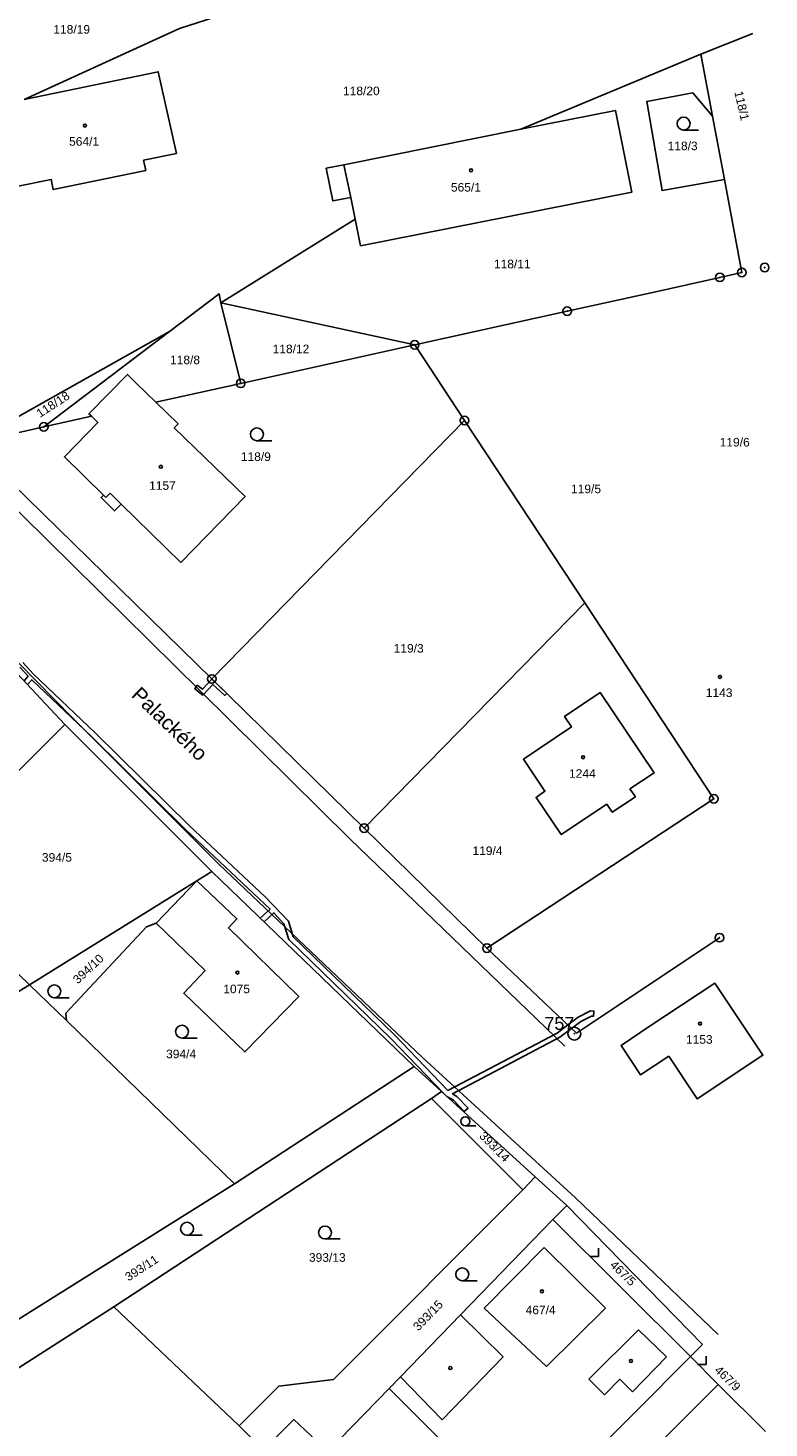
# Model space of a CAD drawing. Header units: metres. Extents: x -747283 to -746243, y -1022515 to -1021544.
# Tile 27 of 43: x -746329 to -746243, y -1022411 to -1022248. Entities that reach past the tile are written whole.
import ezdxf
from ezdxf.enums import TextEntityAlignment as Align

# ---------------------------------------------------------------- set-up
doc = ezdxf.new("R2010")
doc.units = ezdxf.units.M
doc.header["$MEASUREMENT"] = 0
for name, color, linetype in [('1', 251, 'CONTINUOUS'), ('1008', 251, 'CONTINUOUS'), ('101', 251, 'CONTINUOUS'), ('1016', 251, 'CONTINUOUS'), ('105', 251, 'CONTINUOUS'), ('18', 251, 'CONTINUOUS'), ('21800', 251, 'CONTINUOUS'), ('21900', 251, 'CONTINUOUS'), ('21999', 251, 'CONTINUOUS'), ('23700', 251, 'CONTINUOUS'), ('304', 251, 'CONTINUOUS'), ('319', 251, 'CONTINUOUS'), ('402', 251, 'CONTINUOUS'), ('404', 251, 'CONTINUOUS')]:
    doc.layers.add(name, color=color, linetype=linetype)
doc.styles.add('Arial', font='arial.ttf', dxfattribs={"height": 1})
doc.styles.get("Standard").update_dxf_attribs({"font": 'arial.ttf'})

# ---------------------------------------------------------------- blocks, each defined once
blk = doc.blocks.new('4_02$0')
at = {"layer": '404', "linetype": 'Continuous'}
blk.add_circle((-0.01, 0), 0.175, dxfattribs=at)
blk = doc.blocks.new('3_04$4')
at = {"layer": '304', "linetype": 'Continuous'}
blk.add_line((0.01, 0), (1.76, 0), dxfattribs=at)
blk.add_circle((0.01, 0.75), 0.75, dxfattribs=at)
blk = doc.blocks.new('3_19$7')
at = {"layer": '319', "linetype": 'Continuous'}
for p, q in [((-1, 0), (0, 0)), ((0, 0), (0, 1))]:
    blk.add_line(p, q, dxfattribs=at)
blk = doc.blocks.new('$17')
at = {"layer": '1', "linetype": 'Continuous'}
for points in [[(91.42, -40.28), (92.38, -41.34), (91.91, -41.88)], [(92.32, -42.32), (92.8, -41.76), (99.78, -48.38), (110.76, -59.24), (120.57, -68.49), (119.43, -69.56), (119.87, -69.97), (120.99, -68.92), (122.18, -70.19), (122.75, -72.03), (134.65, -83.55), (140.76, -89.93), (141.17, -90.31), (141.92, -90.77), (143.17, -92.07), (143.62, -91.68), (142.3, -90.31), (141.83, -90.01), (154.32, -83.43), (155.69, -82.4), (156.77, -81.59), (158.01, -80.97), (158.23, -80.98), (158.23, -80.98), (158.28, -80.38), (157.89, -80.35), (156.45, -81.07), (155.25, -81.98), (154, -82.93), (141.29, -89.62), (135.07, -83.13), (123.27, -71.71), (122.72, -69.89), (119.99, -67.07), (111.18, -58.8), (100.2, -47.96), (93, -41.13), (91.76, -39.76)]]:
    blk.add_lwpolyline(points, dxfattribs=at)
blk = doc.blocks.new('1_01$20')
at = {"layer": '101', "linetype": 'Continuous'}
for radius in [0.75, 0.03]:
    blk.add_circle((0, 0), radius, dxfattribs=at)
blk = doc.blocks.new('1_05$21')
at = {"layer": '105', "linetype": 'Continuous'}
for radius in [0.5, 0.0303]:
    blk.add_circle((0, 0), radius, dxfattribs=at)

msp = doc.modelspace()

# ---------------------------------------------------------------- linework, layer by layer
at = {"layer": '21800'}
for p, q in [((-746291.28, -1022267.79), (-746292.08, -1022263.98)), ((-746308.81, -1022325.3), (-746337.02, -1022297.45)), ((-746319.79, -1022302.75), (-746320.07, -1022302.48)), ((-746319.32, -1022302.27), (-746319.79, -1022302.75)), ((-746318.01, -1022303.55), (-746319.32, -1022302.27)), ((-746330, -1022322), (-746323.67, -1022328.45)), ((-746291.39, -1022342.55), (-746308.81, -1022325.3)), ((-746323.67, -1022328.45), (-746306.63, -1022345.5)), ((-746266.33, -1022366.69), (-746291.39, -1022342.55)), ((-746306.63, -1022345.5), (-746282.87, -1022368.06)), ((-746282.87, -1022368.06), (-746265.1, -1022384.39)), ((-746265.1, -1022384.39), (-746248.49, -1022400.32)), ((-746275.72, -1022397.23), (-746268.73, -1022390.17)), ((-746268.73, -1022390.17), (-746261.59, -1022397.25)), ((-746273.51, -1022402.9), (-746278.51, -1022398.03)), ((-746268.47, -1022404.02), (-746275.72, -1022397.23)), ((-746261.59, -1022397.25), (-746268.47, -1022404.02)), ((-746263.55, -1022405.52), (-746257.77, -1022399.77)), ((-746257.77, -1022399.77), (-746254.48, -1022402.92)), ((-746280.63, -1022410.23), (-746273.51, -1022402.9)), ((-746254.48, -1022402.92), (-746258.45, -1022406.98)), ((-746271.04, -1022422.34), (-746286.82, -1022406.6)), ((-746285.5, -1022405.24), (-746280.63, -1022410.23)), ((-746261.71, -1022407.32), (-746263.55, -1022405.52)), ((-746259.93, -1022405.52), (-746261.71, -1022407.32)), ((-746258.45, -1022406.98), (-746259.93, -1022405.52))]:
    msp.add_line(p, q, dxfattribs=at)
at = {"layer": '21900'}
for p, q in [((-746250.49, -1022251.09), (-746271.46, -1022259.85)), ((-746250.49, -1022251.09), (-746249.13, -1022258.33)), ((-746249.13, -1022258.33), (-746247.75, -1022265.72)), ((-746247.75, -1022265.72), (-746245.72, -1022276.53)), ((-746290.77, -1022270.33), (-746306.41, -1022280.07)), ((-746248.28, -1022277.11), (-746245.72, -1022276.53)), ((-746304.1, -1022289.46), (-746306.41, -1022280.07)), ((-746306.41, -1022280.07), (-746283.83, -1022284.97)), ((-746283.83, -1022284.97), (-746266.06, -1022281.04)), ((-746327.04, -1022294.54), (-746312.39, -1022283.43)), ((-746283.83, -1022284.97), (-746304.1, -1022289.46)), ((-746278.03, -1022293.8), (-746283.83, -1022284.97)), ((-746313.98, -1022291.65), (-746304.1, -1022289.46)), ((-746327.04, -1022294.54), (-746321.48, -1022293.3)), ((-746278.03, -1022293.8), (-746307.47, -1022323.91)), ((-746264.03, -1022315.04), (-746278.03, -1022293.8)), ((-746335.55, -1022296.44), (-746327.04, -1022294.54)), ((-746307.47, -1022323.91), (-746335.55, -1022296.44)), ((-746289.71, -1022341.29), (-746264.03, -1022315.04)), ((-746248.99, -1022337.87), (-746264.03, -1022315.04)), ((-746324.58, -1022329.23), (-746330.7, -1022322.64)), ((-746307.47, -1022323.91), (-746289.71, -1022341.29)), ((-746324.58, -1022329.23), (-746307.47, -1022346.34)), ((-746248.99, -1022337.87), (-746275.41, -1022355.27)), ((-746289.71, -1022341.29), (-746275.41, -1022355.27)), ((-746309.22, -1022347.44), (-746328.69, -1022359.54)), ((-746309.22, -1022347.44), (-746313.94, -1022352.35)), ((-746307.47, -1022346.34), (-746309.22, -1022347.44)), ((-746307.47, -1022346.34), (-746283.88, -1022369.07)), ((-746264.99, -1022365.17), (-746248.33, -1022354.06)), ((-746275.41, -1022355.27), (-746264.99, -1022365.17)), ((-746358.85, -1022378.1), (-746328.69, -1022359.54)), ((-746324.4, -1022363.71), (-746328.69, -1022359.54)), ((-746324.4, -1022363.71), (-746304.82, -1022382.74)), ((-746283.88, -1022369.07), (-746304.82, -1022382.74)), ((-746280.69, -1022371.98), (-746283.88, -1022369.07)), ((-746281.89, -1022372.8), (-746280.69, -1022371.98)), ((-746280.69, -1022371.98), (-746269.78, -1022381.93)), ((-746318.86, -1022397.08), (-746281.89, -1022372.8)), ((-746281.89, -1022372.8), (-746271.22, -1022383.43)), ((-746271.22, -1022383.43), (-746269.78, -1022381.93)), ((-746269.78, -1022381.93), (-746266.09, -1022385.29)), ((-746304.82, -1022382.74), (-746334.85, -1022401.57)), ((-746266.09, -1022385.29), (-746267.73, -1022386.92)), ((-746250.31, -1022401.46), (-746266.09, -1022385.29)), ((-746251.72, -1022402.88), (-746267.73, -1022386.92)), ((-746318.86, -1022397.08), (-746349.19, -1022416.49)), ((-746304.26, -1022410.94), (-746318.86, -1022397.08)), ((-746251.72, -1022402.88), (-746250.31, -1022401.46)), ((-746251.72, -1022402.88), (-746248.47, -1022406.13)), ((-746248.47, -1022406.13), (-746242.98, -1022411.6)), ((-746301.44, -1022413.74), (-746304.26, -1022410.94))]:
    msp.add_line(p, q, dxfattribs=at)
for points in [[(-746334, -1022258.12), (-746332.94, -1022263.06), (-746331.23, -1022262.71), (-746330.41, -1022266.57), (-746326.16, -1022265.69), (-746325.94, -1022266.88), (-746315.15, -1022264.65), (-746315.41, -1022263.46), (-746311.58, -1022262.67), (-746313.7, -1022253.14), (-746329.3, -1022256.38)], [(-746249.13, -1022258.33), (-746251.43, -1022255.62), (-746256.8, -1022256.6), (-746255.01, -1022266.99), (-746247.75, -1022265.72)], [(-746271.46, -1022259.85), (-746260.45, -1022257.66), (-746258.52, -1022267.18), (-746290.14, -1022273.43), (-746290.77, -1022270.33)], [(-746290.77, -1022270.33), (-746291.28, -1022267.79), (-746293.35, -1022268.21), (-746294.13, -1022264.39), (-746292.08, -1022263.98), (-746271.46, -1022259.85)], [(-746266.06, -1022281.04), (-746255.6, -1022278.74), (-746248.28, -1022277.11)], [(-746312.39, -1022283.43), (-746306.6, -1022279.03), (-746306.41, -1022280.07)], [(-746321.48, -1022293.3), (-746321.78, -1022293.02), (-746317.28, -1022288.42), (-746316.24, -1022289.46), (-746313.98, -1022291.65)], [(-746313.98, -1022291.65), (-746311.39, -1022294.17), (-746311.83, -1022294.64), (-746303.59, -1022302.66), (-746311.06, -1022310.32), (-746318.01, -1022303.55), (-746318.8, -1022304.32), (-746320.36, -1022302.78), (-746320.07, -1022302.48), (-746324.63, -1022298.04), (-746320.73, -1022294.04), (-746321.48, -1022293.3)], [(-746258.75, -1022336.71), (-746258.11, -1022337.64), (-746260.81, -1022339.44), (-746261.45, -1022338.51), (-746266.76, -1022342.05), (-746269.69, -1022337.71), (-746268.66, -1022337), (-746271.17, -1022333.26), (-746265.58, -1022329.5), (-746266.37, -1022328.27), (-746262.22, -1022325.5), (-746255.94, -1022334.86), (-746258.75, -1022336.71)], [(-746328.69, -1022359.54), (-746342.06, -1022346.66), (-746324.58, -1022329.23)], [(-746309.22, -1022347.44), (-746304.54, -1022351.88), (-746305.53, -1022352.93), (-746297.34, -1022360.91), (-746303.6, -1022367.38), (-746310.73, -1022360.53), (-746308.24, -1022357.87), (-746313.94, -1022352.35)], [(-746313.94, -1022352.35), (-746315.07, -1022352.81), (-746324.46, -1022362.86), (-746324.4, -1022363.71)], [(-746256.52, -1022364.42), (-746248.88, -1022359.35), (-746243.26, -1022367.77), (-746250.91, -1022372.85), (-746254.22, -1022367.88)], [(-746254.22, -1022367.88), (-746257.51, -1022370.06), (-746259.79, -1022366.62), (-746256.52, -1022364.42)], [(-746271.22, -1022383.43), (-746293.29, -1022405.56), (-746299.66, -1022406.32), (-746304.26, -1022410.94)], [(-746267.73, -1022386.92), (-746278.51, -1022398.03), (-746285.5, -1022405.24), (-746286.82, -1022406.6), (-746293.93, -1022413.93)], [(-746278.06, -1022429.56), (-746271.04, -1022422.34), (-746251.72, -1022402.88)], [(-746248.47, -1022406.13), (-746275.03, -1022432.75), (-746273.55, -1022434.21), (-746280.62, -1022441.27), (-746274.17, -1022447.87)], [(-746301.44, -1022413.74), (-746297.89, -1022410.21), (-746293.93, -1022413.93)]]:
    msp.add_lwpolyline(points, dxfattribs=at)
at = {"layer": '21999'}
for p, q in [((-746244.44, -1022248.68), (-746250.49, -1022251.09)), ((-746312.39, -1022283.43), (-746335.55, -1022296.44))]:
    msp.add_line(p, q, dxfattribs=at)
msp.add_lwpolyline([(-746329.3, -1022256.38), (-746311.23, -1022248.09), (-746267.42, -1022234.02)], dxfattribs=at)
at = {"layer": '23700'}
msp.add_lwpolyline([(-746307.46, -1022323.92), (-746308.55, -1022325.1), (-746309.15, -1022324.65), (-746309.45, -1022325.05), (-746308.49, -1022325.78), (-746307.36, -1022324.55), (-746305.96, -1022325.82), (-746305.72, -1022325.62), (-746307.46, -1022323.92)], close=True, dxfattribs=at)

# ---------------------------------------------------------------- block references
at = {"layer": '101'}
msp.add_blockref('1_01$20', (-746265.23, -1022365.25), dxfattribs=at)
at = {"layer": '105'}
for p in [(-746245.72, -1022276.53), (-746243.06, -1022275.96), (-746248.28, -1022277.11), (-746266.06, -1022281.04), (-746283.83, -1022284.97), (-746304.1, -1022289.46), (-746327.04, -1022294.54), (-746278.03, -1022293.8), (-746307.47, -1022323.91), (-746248.99, -1022337.87), (-746289.71, -1022341.29), (-746248.33, -1022354.06), (-746275.41, -1022355.27)]:
    msp.add_blockref('1_05$21', p, dxfattribs=at)
at = {"layer": '23700'}
msp.add_blockref('$17', (-746421.24, -1022282.24), dxfattribs=at)
at = {"layer": '304'}
for p in [(-746252.52, -1022259.94), (-746302.22, -1022296.15), (-746325.82, -1022361.06), (-746310.94, -1022365.76), (-746310.35, -1022388.73), (-746294.29, -1022389.17), (-746278.3, -1022394.04)]:
    msp.add_blockref('3_04$4', p, dxfattribs=at)
at = {"layer": '304', "xscale": 0.7, "yscale": 0.7, "zscale": 0.7}
msp.add_blockref('3_04$4', (-746277.95, -1022375.98), dxfattribs=at)
at = {"layer": '319'}
for p in [(-746262.4, -1022391.23), (-746249.88, -1022403.81)]:
    msp.add_blockref('3_19$7', p, dxfattribs=at)
at = {"layer": '402'}
for p in [(-746258.64, -1022403.39), (-746279.67, -1022404.21)]:
    msp.add_blockref('4_02$0', p, dxfattribs=at)
at = {"layer": '404'}
for p in [(-746322.24, -1022259.42), (-746277.25, -1022264.63), (-746313.39, -1022299.18), (-746248.27, -1022323.67), (-746264.2, -1022333.03), (-746304.46, -1022358.13), (-746250.57, -1022364.07), (-746269, -1022395.27)]:
    msp.add_blockref('4_02$0', p, dxfattribs=at)

# ---------------------------------------------------------------- texts
at = {"layer": '1008'}
msp.add_text('Palackého', height=1.7, rotation=316, dxfattribs=at).set_placement((-746312.37, -1022329.14), align=Align.MIDDLE_CENTER)
at = {"layer": '1016'}
msp.add_text('757', height=1.5, dxfattribs=at).set_placement((-746265.23, -1022365.25), align=Align.BOTTOM_RIGHT)
at = {"layer": '18', "style": 'Arial'}
for s, p in [('118/19', (-746325.92, -1022249.01)), ('118/20', (-746292.18, -1022256.18))]:
    msp.add_text(s, height=1, dxfattribs=at).set_placement(p, align=Align.BOTTOM_LEFT)
for s, rotation, p in [('118/1', 283, (-746246.9, -1022255.58)), ('118/18', 33, (-746327.32, -1022293.75))]:
    msp.add_text(s, height=1, rotation=rotation, dxfattribs=at).set_placement(p, align=Align.BOTTOM_LEFT)
for s, p in [('564/1', (-746322.34, -1022261.27)), ('118/3', (-746252.62, -1022261.79)), ('565/1', (-746277.86, -1022266.61)), ('118/11', (-746272.46, -1022275.55)), ('118/12', (-746298.24, -1022285.45)), ('118/8', (-746310.58, -1022286.73)), ('119/6', (-746246.55, -1022296.32)), ('118/9', (-746302.33, -1022298)), ('1157', (-746313.21, -1022301.37)), ('119/5', (-746263.87, -1022301.76)), ('119/3', (-746284.53, -1022320.34)), ('1143', (-746248.37, -1022325.52)), ('394/5', (-746325.5, -1022344.7)), ('1153', (-746250.68, -1022365.92)), ('394/4', (-746311.04, -1022367.61)), ('467/4', (-746269.16, -1022397.44))]:
    msp.add_text(s, height=1, dxfattribs=at).set_placement(p, align=Align.MIDDLE_CENTER)
for s, p in [('1244', (-746264.3, -1022335.73)), ('119/4', (-746275.35, -1022344.73)), ('1075', (-746304.57, -1022360.83)), ('393/13', (-746294.01, -1022392.13))]:
    msp.add_text(s, height=1, dxfattribs=at).set_placement(p, align=Align.BOTTOM_CENTER)
for s, rotation, p in [('394/10', 43, (-746321.31, -1022358.28)), ('393/14', 315, (-746275.09, -1022378.98)), ('393/11', 33, (-746315.21, -1022393.22)), ('467/5', 316, (-746260.11, -1022393.73)), ('393/15', 46, (-746281.71, -1022398.63)), ('467/9', 316, (-746247.93, -1022405.99))]:
    msp.add_text(s, height=1, rotation=rotation, dxfattribs=at).set_placement(p, align=Align.BOTTOM_CENTER)

doc.saveas('drawing.dxf')
